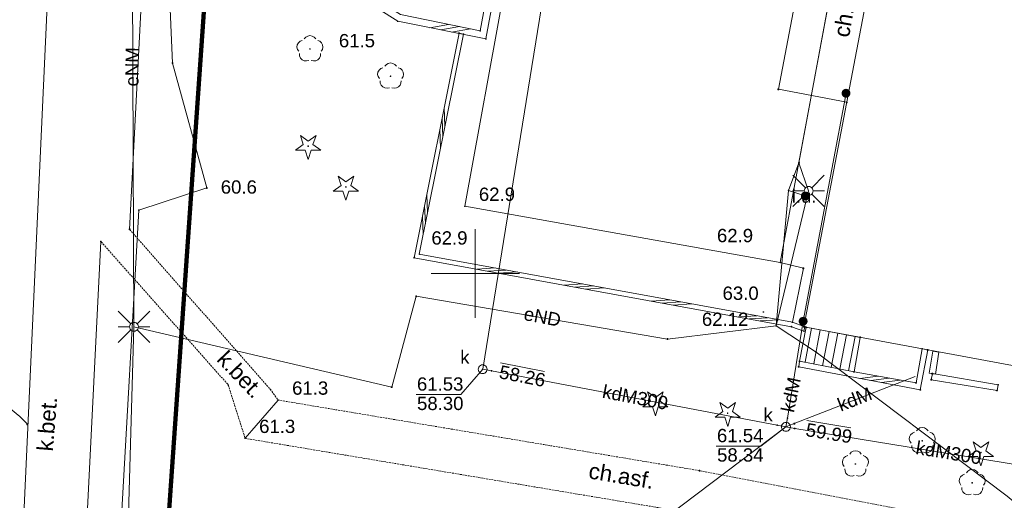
# Paper-space layout 'A-01 PLAN SYTUACYJNY' of a CAD drawing. Header units: millimetres. Extents: x 0 to 900, y 0 to 750.
# Tile 7 of 105: x 144 to 255, y 467 to 521. Entities that reach past the tile are written whole.
import ezdxf
from ezdxf.xclip import XClip

# ---------------------------------------------------------------- set-up
doc = ezdxf.new("R2010")
doc.units = ezdxf.units.MM
doc.header["$MEASUREMENT"] = 0
doc.header["$XCLIPFRAME"] = 0
for name, pattern in [('PRZER1-1', [1, 0.5, -0.5]), ('PRZER2-1', [1.5, 1, -0.5]), ('PRZER3-1', [4000, 3000, -1000]), ('PRZER4-1', [5000, 4000, -1000])]:
    doc.linetypes.add(name, pattern=pattern)
doc.layers.add('0_Nr_pióra__60', color=7, linetype='Continuous', lineweight=100, true_color=0xcbfe00)
doc.layers.add('A_mapa_Nr_pióra__2', color=8, linetype='Continuous', lineweight=13)
doc.layers.add('A_podrys', color=7, linetype='Continuous')
doc.styles.add('STYL_AUTOMATYCZNY_1', font='arial.ttf')

# ---------------------------------------------------------------- blocks, each defined once
blk = doc.blocks.new('Rysunek_3_3', base_point=(-1239.76, 488.38))
at = {"layer": 'A_mapa_Nr_pióra__2', "linetype": 'Continuous', "lineweight": 13}
for points in [[(186.65, 521.06), (186.65, 521.03), (186.66, 521.01), (186.67, 520.99), (186.69, 520.98), (186.71, 520.97), (186.74, 520.97), (186.76, 520.97), (186.78, 520.98), (186.8, 520.99), (186.82, 521.01), (186.82, 521.03), (186.83, 521.06), (186.82, 521.08), (186.82, 521.1), (186.8, 521.12), (186.78, 521.13), (186.76, 521.14), (186.74, 521.15), (186.71, 521.14), (186.69, 521.13), (186.67, 521.12), (186.66, 521.1), (186.65, 521.08)], [(196.61, 519.06), (196.61, 519.03), (196.62, 519.01), (196.63, 518.99), (196.65, 518.98), (196.67, 518.97), (196.7, 518.97), (196.72, 518.97), (196.74, 518.98), (196.76, 518.99), (196.78, 519.01), (196.78, 519.03), (196.79, 519.06), (196.78, 519.08), (196.78, 519.1), (196.76, 519.12), (196.74, 519.13), (196.72, 519.14), (196.7, 519.15), (196.67, 519.14), (196.65, 519.13), (196.63, 519.12), (196.62, 519.1), (196.61, 519.08)], [(176.84, 517.85), (176.87, 517.85), (176.89, 517.86), (176.91, 517.88), (176.92, 517.91), (176.93, 517.94), (176.92, 517.96), (176.91, 517.99), (176.89, 518.01), (176.87, 518.02), (176.84, 518.03), (176.81, 518.02), (176.78, 518.01), (176.76, 517.99), (176.75, 517.96), (176.75, 517.94), (176.75, 517.91), (176.76, 517.88), (176.78, 517.86), (176.81, 517.85)], [(185.94, 514.77), (185.97, 514.77), (185.99, 514.78), (186.01, 514.8), (186.02, 514.83), (186.03, 514.86), (186.02, 514.88), (186.01, 514.91), (185.99, 514.93), (185.97, 514.94), (185.94, 514.95), (185.91, 514.94), (185.88, 514.93), (185.86, 514.91), (185.85, 514.88), (185.85, 514.86), (185.85, 514.83), (185.86, 514.8), (185.88, 514.78), (185.91, 514.77)], [(236.84, 512.94), (236.85, 512.81), (236.9, 512.69), (236.98, 512.58), (237.09, 512.5), (237.21, 512.45), (237.34, 512.44), (237.47, 512.45), (237.59, 512.5), (237.69, 512.58), (237.77, 512.69), (237.82, 512.81), (237.84, 512.94), (237.82, 513.06), (237.77, 513.19), (237.69, 513.29), (237.59, 513.37), (237.47, 513.42), (237.34, 513.44), (237.21, 513.42), (237.09, 513.37), (236.98, 513.29), (236.9, 513.19), (236.85, 513.06)], [(176.64, 506.87), (176.67, 506.87), (176.69, 506.88), (176.71, 506.9), (176.72, 506.93), (176.73, 506.96), (176.72, 506.98), (176.71, 507.01), (176.69, 507.03), (176.67, 507.04), (176.64, 507.05), (176.61, 507.04), (176.58, 507.03), (176.56, 507.01), (176.55, 506.98), (176.55, 506.96), (176.55, 506.93), (176.56, 506.9), (176.58, 506.88), (176.61, 506.87)], [(165.11, 502.24), (165.11, 502.22), (165.12, 502.2), (165.13, 502.18), (165.15, 502.17), (165.17, 502.16), (165.2, 502.15), (165.22, 502.16), (165.24, 502.17), (165.26, 502.18), (165.27, 502.2), (165.28, 502.22), (165.29, 502.24), (165.28, 502.27), (165.27, 502.29), (165.26, 502.31), (165.24, 502.32), (165.22, 502.33), (165.2, 502.33), (165.17, 502.33), (165.15, 502.32), (165.13, 502.31), (165.12, 502.29), (165.11, 502.27)], [(180.9, 502.27), (180.93, 502.27), (180.95, 502.28), (180.97, 502.3), (180.98, 502.33), (180.99, 502.36), (180.98, 502.38), (180.97, 502.41), (180.95, 502.43), (180.93, 502.44), (180.9, 502.45), (180.87, 502.44), (180.84, 502.43), (180.82, 502.41), (180.81, 502.38), (180.81, 502.36), (180.81, 502.33), (180.82, 502.3), (180.84, 502.28), (180.87, 502.27)], [(232.24, 501.34), (232.25, 501.21), (232.3, 501.09), (232.38, 500.98), (232.49, 500.9), (232.61, 500.85), (232.74, 500.84), (232.87, 500.85), (232.99, 500.9), (233.09, 500.98), (233.17, 501.09), (233.22, 501.21), (233.24, 501.34), (233.22, 501.46), (233.17, 501.59), (233.09, 501.69), (232.99, 501.77), (232.87, 501.82), (232.74, 501.84), (232.61, 501.82), (232.49, 501.77), (232.38, 501.69), (232.3, 501.59), (232.25, 501.46)], [(194.23, 500.18), (194.23, 500.15), (194.24, 500.13), (194.25, 500.11), (194.27, 500.1), (194.29, 500.09), (194.32, 500.09), (194.34, 500.09), (194.36, 500.1), (194.38, 500.11), (194.4, 500.13), (194.4, 500.15), (194.41, 500.18), (194.4, 500.2), (194.4, 500.22), (194.38, 500.24), (194.36, 500.25), (194.34, 500.26), (194.32, 500.27), (194.29, 500.26), (194.27, 500.25), (194.25, 500.24), (194.24, 500.22), (194.23, 500.2)], [(189.09, 494.78), (189.09, 494.75), (189.1, 494.73), (189.11, 494.71), (189.13, 494.7), (189.15, 494.69), (189.18, 494.69), (189.2, 494.69), (189.22, 494.7), (189.24, 494.71), (189.26, 494.73), (189.26, 494.75), (189.27, 494.78), (189.26, 494.8), (189.26, 494.82), (189.24, 494.84), (189.22, 494.85), (189.2, 494.86), (189.18, 494.87), (189.15, 494.86), (189.13, 494.85), (189.11, 494.84), (189.1, 494.82), (189.09, 494.8)], [(229.83, 493.84), (229.83, 493.81), (229.84, 493.79), (229.85, 493.77), (229.87, 493.76), (229.89, 493.75), (229.92, 493.75), (229.94, 493.75), (229.96, 493.76), (229.98, 493.77), (230, 493.79), (230, 493.81), (230.01, 493.84), (230, 493.86), (230, 493.88), (229.98, 493.9), (229.96, 493.91), (229.94, 493.92), (229.92, 493.93), (229.89, 493.92), (229.87, 493.91), (229.85, 493.9), (229.84, 493.88), (229.83, 493.86)], [(227.92, 488.23), (227.92, 488.21), (227.93, 488.19), (227.95, 488.17), (227.97, 488.16), (227.99, 488.15), (228.01, 488.14), (228.03, 488.15), (228.06, 488.16), (228.07, 488.17), (228.09, 488.19), (228.1, 488.21), (228.1, 488.23), (228.1, 488.26), (228.09, 488.28), (228.07, 488.3), (228.06, 488.31), (228.03, 488.32), (228.01, 488.32), (227.99, 488.32), (227.97, 488.31), (227.95, 488.3), (227.93, 488.28), (227.92, 488.26)], [(231.19, 487.08), (231.19, 487.05), (231.2, 487.03), (231.21, 487.01), (231.23, 487), (231.25, 486.99), (231.28, 486.99), (231.3, 486.99), (231.32, 487), (231.34, 487.01), (231.36, 487.03), (231.36, 487.05), (231.37, 487.08), (231.36, 487.1), (231.36, 487.12), (231.34, 487.14), (231.32, 487.15), (231.3, 487.16), (231.28, 487.17), (231.25, 487.16), (231.23, 487.15), (231.21, 487.14), (231.2, 487.12), (231.19, 487.1)], [(232, 487.2), (232.01, 487.07), (232.06, 486.95), (232.14, 486.84), (232.25, 486.76), (232.37, 486.71), (232.5, 486.7), (232.63, 486.71), (232.75, 486.76), (232.85, 486.84), (232.93, 486.95), (232.98, 487.07), (233, 487.2), (232.98, 487.32), (232.93, 487.45), (232.85, 487.55), (232.75, 487.63), (232.63, 487.68), (232.5, 487.7), (232.37, 487.68), (232.25, 487.63), (232.14, 487.55), (232.06, 487.45), (232.01, 487.32)], [(196.24, 481.78), (196.24, 481.76), (196.25, 481.73), (196.26, 481.72), (196.28, 481.7), (196.31, 481.69), (196.33, 481.69), (196.35, 481.69), (196.37, 481.7), (196.39, 481.72), (196.41, 481.73), (196.42, 481.76), (196.42, 481.78), (196.42, 481.8), (196.41, 481.82), (196.39, 481.84), (196.37, 481.86), (196.35, 481.87), (196.33, 481.87), (196.31, 481.87), (196.28, 481.86), (196.26, 481.84), (196.25, 481.82), (196.24, 481.8)], [(197.22, 481.59), (197.22, 481.57), (197.23, 481.55), (197.25, 481.53), (197.27, 481.51), (197.29, 481.51), (197.31, 481.5), (197.33, 481.51), (197.36, 481.51), (197.37, 481.53), (197.39, 481.55), (197.4, 481.57), (197.4, 481.59), (197.4, 481.62), (197.39, 481.64), (197.37, 481.66), (197.36, 481.67), (197.33, 481.68), (197.31, 481.68), (197.29, 481.68), (197.27, 481.67), (197.25, 481.66), (197.23, 481.64), (197.22, 481.62)], [(173.15, 478.3), (173.15, 478.27), (173.16, 478.25), (173.17, 478.23), (173.19, 478.22), (173.21, 478.21), (173.24, 478.21), (173.26, 478.21), (173.28, 478.22), (173.3, 478.23), (173.32, 478.25), (173.32, 478.27), (173.33, 478.3), (173.32, 478.32), (173.32, 478.34), (173.3, 478.36), (173.28, 478.37), (173.26, 478.38), (173.24, 478.39), (173.21, 478.38), (173.19, 478.37), (173.17, 478.36), (173.16, 478.34), (173.15, 478.32)], [(215.82, 477.91), (215.85, 477.91), (215.87, 477.92), (215.89, 477.94), (215.9, 477.97), (215.91, 478), (215.9, 478.02), (215.89, 478.05), (215.87, 478.07), (215.85, 478.08), (215.82, 478.09), (215.79, 478.08), (215.76, 478.07), (215.74, 478.05), (215.73, 478.02), (215.73, 478), (215.73, 477.97), (215.74, 477.94), (215.76, 477.92), (215.79, 477.91)], [(223.98, 476.73), (224.01, 476.73), (224.03, 476.74), (224.05, 476.76), (224.06, 476.79), (224.07, 476.82), (224.06, 476.84), (224.05, 476.87), (224.03, 476.89), (224.01, 476.9), (223.98, 476.91), (223.95, 476.9), (223.92, 476.89), (223.9, 476.87), (223.89, 476.84), (223.89, 476.82), (223.89, 476.79), (223.9, 476.76), (223.92, 476.74), (223.95, 476.73)], [(230.65, 476.26), (230.65, 476.24), (230.66, 476.21), (230.68, 476.2), (230.7, 476.18), (230.72, 476.17), (230.74, 476.17), (230.76, 476.17), (230.79, 476.18), (230.8, 476.2), (230.82, 476.21), (230.83, 476.24), (230.83, 476.26), (230.83, 476.28), (230.82, 476.3), (230.8, 476.32), (230.79, 476.34), (230.76, 476.35), (230.74, 476.35), (230.72, 476.35), (230.7, 476.34), (230.68, 476.32), (230.66, 476.3), (230.65, 476.28)], [(231.4, 475.64), (231.4, 475.61), (231.41, 475.59), (231.43, 475.57), (231.44, 475.56), (231.47, 475.55), (231.49, 475.55), (231.51, 475.55), (231.53, 475.56), (231.55, 475.57), (231.57, 475.59), (231.58, 475.61), (231.58, 475.64), (231.58, 475.66), (231.57, 475.68), (231.55, 475.7), (231.53, 475.72), (231.51, 475.73), (231.49, 475.73), (231.47, 475.73), (231.44, 475.72), (231.43, 475.7), (231.41, 475.68), (231.4, 475.66)], [(229.48, 475.46), (229.49, 475.44), (229.5, 475.42), (229.51, 475.4), (229.53, 475.38), (229.55, 475.38), (229.57, 475.37), (229.6, 475.38), (229.62, 475.38), (229.64, 475.4), (229.65, 475.42), (229.66, 475.44), (229.66, 475.46), (229.66, 475.49), (229.65, 475.51), (229.64, 475.53), (229.62, 475.54), (229.6, 475.55), (229.57, 475.55), (229.55, 475.55), (229.53, 475.54), (229.51, 475.53), (229.5, 475.51), (229.49, 475.49)], [(230.47, 475.28), (230.47, 475.25), (230.48, 475.23), (230.49, 475.21), (230.51, 475.2), (230.53, 475.19), (230.56, 475.19), (230.58, 475.19), (230.6, 475.2), (230.62, 475.21), (230.63, 475.23), (230.64, 475.25), (230.65, 475.28), (230.64, 475.3), (230.63, 475.32), (230.62, 475.34), (230.6, 475.35), (230.58, 475.36), (230.56, 475.37), (230.53, 475.36), (230.51, 475.35), (230.49, 475.34), (230.48, 475.32), (230.47, 475.3)], [(231.45, 475.1), (231.45, 475.08), (231.46, 475.05), (231.48, 475.04), (231.5, 475.02), (231.52, 475.01), (231.54, 475.01), (231.56, 475.01), (231.59, 475.02), (231.6, 475.04), (231.62, 475.05), (231.63, 475.08), (231.63, 475.1), (231.63, 475.12), (231.62, 475.14), (231.6, 475.16), (231.59, 475.18), (231.56, 475.19), (231.54, 475.19), (231.52, 475.19), (231.5, 475.18), (231.48, 475.16), (231.46, 475.14), (231.45, 475.12)], [(169.43, 473.98), (169.43, 473.95), (169.44, 473.93), (169.45, 473.91), (169.47, 473.9), (169.49, 473.89), (169.52, 473.89), (169.54, 473.89), (169.56, 473.9), (169.58, 473.91), (169.6, 473.93), (169.6, 473.95), (169.61, 473.98), (169.6, 474), (169.6, 474.02), (169.58, 474.04), (169.56, 474.05), (169.54, 474.06), (169.52, 474.07), (169.49, 474.06), (169.47, 474.05), (169.45, 474.04), (169.44, 474.02), (169.43, 474)], [(245.94, 473.61), (245.97, 473.61), (245.99, 473.62), (246.01, 473.64), (246.02, 473.67), (246.03, 473.7), (246.02, 473.72), (246.01, 473.75), (245.99, 473.77), (245.97, 473.78), (245.94, 473.79), (245.91, 473.78), (245.88, 473.77), (245.86, 473.75), (245.85, 473.72), (245.85, 473.7), (245.85, 473.67), (245.86, 473.64), (245.88, 473.62), (245.91, 473.61)], [(252.56, 472.29), (252.59, 472.29), (252.61, 472.3), (252.63, 472.32), (252.64, 472.35), (252.65, 472.38), (252.64, 472.4), (252.63, 472.43), (252.61, 472.45), (252.59, 472.46), (252.56, 472.47), (252.53, 472.46), (252.5, 472.45), (252.48, 472.43), (252.47, 472.4), (252.47, 472.38), (252.47, 472.35), (252.48, 472.32), (252.5, 472.3), (252.53, 472.29)], [(238.4, 470.99), (238.43, 470.99), (238.45, 471), (238.47, 471.02), (238.48, 471.05), (238.49, 471.08), (238.48, 471.1), (238.47, 471.13), (238.45, 471.15), (238.43, 471.16), (238.4, 471.17), (238.37, 471.16), (238.34, 471.15), (238.32, 471.13), (238.31, 471.1), (238.31, 471.08), (238.31, 471.05), (238.32, 471.02), (238.34, 471), (238.37, 470.99)], [(251.58, 468.87), (251.61, 468.87), (251.63, 468.88), (251.65, 468.9), (251.66, 468.93), (251.67, 468.96), (251.66, 468.98), (251.65, 469.01), (251.63, 469.03), (251.61, 469.04), (251.58, 469.05), (251.55, 469.04), (251.52, 469.03), (251.5, 469.01), (251.49, 468.98), (251.49, 468.96), (251.49, 468.93), (251.5, 468.9), (251.52, 468.88), (251.55, 468.87)]]:
    blk.add_hatch(color=8, dxfattribs=at).paths.add_polyline_path(points)
at = {"layer": '0_Nr_pióra__60', "color": 60, "linetype": 'Continuous', "lineweight": 100, "ltscale": 0.2, "true_color": 0xcbfe00, "flags": 128}
blk.add_lwpolyline([(486.18, 603.45), (711.66, 564.16), (717.88, 453.78), (730.02, 232.36), (621.62, 226.04), (540.96, 240.92), (518.76, 242.16), (516.18, 189.08), (497.66, 185.34), (465.46, 189.58), (468.06, 245.18), (273.1, 254.54), (153.04, 277.34), (147.95, 279.48), (156.42, 401.1), (165.67, 534.02), (166.59, 571.88), (178.65, 571.58), (179.19, 591.8), (167.43, 603.84), (168.1, 630.34), (172.18, 654), (181.4, 660.44)], close=True, dxfattribs=at)
at = {"layer": 'A_mapa_Nr_pióra__2', "color": 8, "linetype": 'PRZER1-1', "lineweight": 13, "ltscale": 0.2, "flags": 128}
blk.add_lwpolyline([(396.46, 198.68), (318.14, 209.02), (144.64, 231.92), (147.95, 279.48), (156.42, 401.1), (165.67, 534.02), (166.59, 571.88), (178.65, 571.58), (179.19, 591.8), (167.43, 603.84), (168.1, 630.34), (172.18, 654), (181.4, 660.44), (278.75, 642.24), (486.18, 603.45), (711.66, 564.16), (717.88, 453.78), (730.02, 232.36), (516.18, 189.08), (497.66, 185.34)], close=True, dxfattribs=at)
at = {"layer": 'A_mapa_Nr_pióra__2', "color": 8, "linetype": 'Continuous', "lineweight": 13, "ltscale": 0.2, "flags": 128}
for points in [[(486.18, 603.45), (711.66, 564.16), (717.88, 453.78), (730.02, 232.36), (621.62, 226.04), (540.96, 240.92), (518.76, 242.16), (516.18, 189.08), (497.66, 185.34), (465.46, 189.58), (468.06, 245.18), (273.1, 254.54), (153.04, 277.34), (147.95, 279.48), (156.42, 401.1), (165.67, 534.02), (166.59, 571.88), (178.65, 571.58), (179.19, 591.8), (167.43, 603.84), (168.1, 630.34), (172.18, 654), (181.4, 660.44)], [(197.6, 523.96), (196.7, 519.06), (186.74, 521.06), (158.62, 538.76), (159.05, 539.44), (187.04, 521.81), (196.05, 519.99), (196.81, 524.1)], [(196.01, 519.97), (196.01, 520), (196.04, 520.03), (196.07, 520.03), (196.1, 520), (196.1, 519.97), (196.07, 519.94), (196.04, 519.94)], [(232.58, 486.09), (231.19, 486.58), (188.6, 494.37), (193.67, 519.71), (194.16, 519.62), (189.18, 494.78), (231.28, 487.08), (232.67, 486.58)], [(193.62, 519.69), (193.62, 519.73), (193.65, 519.76), (193.68, 519.76), (193.71, 519.73), (193.71, 519.69), (193.68, 519.67), (193.65, 519.67)], [(194.11, 519.6), (194.11, 519.63), (194.14, 519.66), (194.17, 519.66), (194.2, 519.63), (194.2, 519.6), (194.17, 519.57), (194.14, 519.57)], [(161.29, 516.33), (161.29, 516.36), (161.32, 516.39), (161.35, 516.39), (161.38, 516.36), (161.38, 516.33), (161.35, 516.3), (161.32, 516.3)], [(229.65, 513.36), (229.65, 513.39), (229.68, 513.42), (229.71, 513.42), (229.74, 513.39), (229.74, 513.36), (229.71, 513.33), (229.68, 513.33)], [(237.38, 511.9), (237.38, 511.93), (237.41, 511.96), (237.44, 511.96), (237.47, 511.93), (237.47, 511.9), (237.44, 511.87), (237.41, 511.87)], [(177.18, 507.13), (178.06, 506.49), (176.97, 506.49), (176.64, 505.46), (176.3, 506.49), (175.21, 506.49), (176.09, 507.13), (175.76, 508.17), (176.64, 507.53), (177.52, 508.17)], [(231.98, 505.07), (231.98, 505.1), (232.01, 505.13), (232.04, 505.13), (232.07, 505.1), (232.07, 505.07), (232.04, 505.04), (232.01, 505.04)], [(181.44, 502.53), (182.32, 501.89), (181.23, 501.89), (180.9, 500.86), (180.56, 501.89), (179.47, 501.89), (180.35, 502.53), (180.02, 503.57), (180.9, 502.93), (181.78, 503.57)], [(165.15, 502.22), (165.15, 502.25), (165.18, 502.28), (165.21, 502.28), (165.24, 502.25), (165.24, 502.22), (165.21, 502.19), (165.18, 502.19)], [(233.11, 502.41), (233.24, 502.39), (233.36, 502.34), (233.46, 502.26), (233.54, 502.16), (233.59, 502.04), (233.61, 501.91), (233.59, 501.78), (233.54, 501.66), (233.46, 501.56), (233.36, 501.48), (233.24, 501.43), (233.11, 501.41), (232.98, 501.43), (232.86, 501.48), (232.76, 501.56), (232.68, 501.66), (232.63, 501.78), (232.61, 501.91), (232.63, 502.04), (232.68, 502.16), (232.76, 502.26), (232.86, 502.34), (232.98, 502.39)], [(230.8, 501.94), (230.8, 501.97), (230.83, 502), (230.86, 502), (230.89, 501.97), (230.89, 501.94), (230.86, 501.91), (230.83, 501.91)], [(157.49, 499.71), (157.49, 499.75), (157.52, 499.78), (157.55, 499.78), (157.58, 499.75), (157.58, 499.71), (157.55, 499.69), (157.52, 499.69)], [(156.44, 497.55), (156.44, 497.58), (156.47, 497.61), (156.5, 497.61), (156.53, 497.58), (156.53, 497.55), (156.5, 497.52), (156.47, 497.52)], [(153.19, 496.19), (153.19, 496.22), (153.22, 496.25), (153.25, 496.25), (153.28, 496.22), (153.28, 496.19), (153.25, 496.16), (153.22, 496.16)], [(188.55, 494.36), (188.55, 494.39), (188.58, 494.42), (188.61, 494.42), (188.64, 494.39), (188.64, 494.36), (188.61, 494.33), (188.58, 494.33)], [(232.47, 493.16), (232.47, 493.19), (232.5, 493.22), (232.53, 493.22), (232.56, 493.19), (232.56, 493.16), (232.53, 493.13), (232.5, 493.13)], [(188.79, 490), (188.79, 490.03), (188.82, 490.06), (188.85, 490.06), (188.88, 490.03), (188.88, 490), (188.85, 489.97), (188.82, 489.97)], [(156.98, 487.07), (157.11, 487.05), (157.23, 487), (157.33, 486.92), (157.41, 486.82), (157.46, 486.7), (157.48, 486.57), (157.46, 486.44), (157.41, 486.32), (157.33, 486.22), (157.23, 486.14), (157.11, 486.09), (156.98, 486.07), (156.85, 486.09), (156.73, 486.14), (156.62, 486.22), (156.54, 486.32), (156.5, 486.44), (156.48, 486.57), (156.5, 486.7), (156.54, 486.82), (156.62, 486.92), (156.73, 487), (156.85, 487.05)], [(229.4, 486.66), (229.4, 486.69), (229.43, 486.72), (229.46, 486.72), (229.49, 486.69), (229.49, 486.66), (229.46, 486.63), (229.43, 486.63)], [(231.14, 486.57), (231.14, 486.6), (231.17, 486.63), (231.2, 486.63), (231.23, 486.6), (231.23, 486.57), (231.2, 486.54), (231.17, 486.54)], [(238.94, 485.38), (238.24, 481.5), (232.1, 482.68), (232.84, 486.52)], [(232.53, 486.54), (232.53, 486.57), (232.56, 486.6), (232.59, 486.6), (232.62, 486.57), (232.62, 486.54), (232.59, 486.51), (232.56, 486.51)], [(232.53, 486.07), (232.53, 486.1), (232.56, 486.13), (232.59, 486.13), (232.62, 486.1), (232.62, 486.07), (232.59, 486.04), (232.56, 486.04)], [(232.62, 486.56), (232.62, 486.6), (232.65, 486.62), (232.69, 486.62), (232.71, 486.6), (232.71, 486.56), (232.69, 486.53), (232.65, 486.53)], [(232.79, 486.5), (232.79, 486.53), (232.82, 486.56), (232.85, 486.56), (232.88, 486.53), (232.88, 486.5), (232.85, 486.47), (232.82, 486.47)], [(217.15, 485.17), (217.15, 485.2), (217.17, 485.23), (217.21, 485.23), (217.24, 485.2), (217.24, 485.17), (217.21, 485.14), (217.17, 485.14)], [(238.89, 485.36), (238.89, 485.39), (238.92, 485.42), (238.95, 485.42), (238.98, 485.39), (238.98, 485.36), (238.95, 485.33), (238.92, 485.33)], [(232, 482.06), (245.72, 479.46), (246.56, 483.96), (245.94, 484.08), (245.24, 480.24), (238.24, 481.5), (232.1, 482.68)], [(233.91, 483.68), (233.91, 483.71), (233.94, 483.74), (233.97, 483.74), (234, 483.71), (234, 483.68), (233.97, 483.65), (233.94, 483.65)], [(245.89, 484.06), (245.89, 484.09), (245.92, 484.12), (245.95, 484.12), (245.98, 484.09), (245.98, 484.06), (245.95, 484.03), (245.92, 484.03)], [(246.51, 483.94), (246.51, 483.97), (246.54, 484), (246.57, 484), (246.6, 483.97), (246.6, 483.94), (246.57, 483.91), (246.54, 483.91)], [(247.42, 481.22), (247.82, 483.72), (247.13, 483.83), (246.73, 481.33)], [(196.33, 482.28), (196.46, 482.26), (196.58, 482.21), (196.68, 482.13), (196.76, 482.03), (196.81, 481.91), (196.83, 481.78), (196.81, 481.65), (196.76, 481.53), (196.68, 481.43), (196.58, 481.35), (196.46, 481.3), (196.33, 481.28), (196.2, 481.3), (196.08, 481.35), (195.98, 481.43), (195.9, 481.53), (195.85, 481.65), (195.83, 481.78), (195.85, 481.91), (195.9, 482.03), (195.98, 482.13), (196.08, 482.21), (196.2, 482.26)], [(232.05, 482.66), (232.05, 482.69), (232.08, 482.72), (232.11, 482.72), (232.14, 482.69), (232.14, 482.66), (232.11, 482.63), (232.08, 482.63)], [(197.27, 481.58), (197.27, 481.61), (197.3, 481.64), (197.33, 481.64), (197.36, 481.61), (197.36, 481.58), (197.33, 481.55), (197.3, 481.55)], [(231.95, 482.04), (231.95, 482.07), (231.98, 482.1), (232.01, 482.1), (232.04, 482.07), (232.04, 482.04), (232.01, 482.01), (231.98, 482.01)], [(238.19, 481.48), (238.19, 481.51), (238.22, 481.54), (238.25, 481.54), (238.28, 481.51), (238.28, 481.48), (238.25, 481.45), (238.22, 481.45)], [(254.52, 480.02), (247.08, 481.28), (246.96, 480.6), (254.38, 479.38)], [(247.03, 481.26), (247.03, 481.29), (247.06, 481.32), (247.09, 481.32), (247.12, 481.29), (247.12, 481.26), (247.09, 481.23), (247.06, 481.23)], [(167.56, 480), (167.56, 480.03), (167.59, 480.06), (167.62, 480.06), (167.65, 480.03), (167.65, 480), (167.62, 479.97), (167.59, 479.97)], [(245.19, 480.22), (245.19, 480.25), (245.22, 480.28), (245.25, 480.28), (245.28, 480.25), (245.28, 480.22), (245.25, 480.19), (245.22, 480.19)], [(246.91, 480.58), (246.91, 480.61), (246.94, 480.64), (246.97, 480.64), (247, 480.61), (247, 480.58), (246.97, 480.55), (246.94, 480.55)], [(254.47, 480), (254.47, 480.03), (254.5, 480.06), (254.53, 480.06), (254.56, 480.03), (254.56, 480), (254.53, 479.97), (254.5, 479.97)], [(172.33, 479.47), (172.33, 479.5), (172.36, 479.53), (172.39, 479.53), (172.42, 479.5), (172.42, 479.47), (172.39, 479.44), (172.36, 479.44)], [(186.02, 479.75), (186.02, 479.78), (186.05, 479.81), (186.08, 479.81), (186.11, 479.78), (186.11, 479.75), (186.08, 479.72), (186.05, 479.72)], [(216.36, 478.17), (217.24, 477.53), (216.15, 477.53), (215.82, 476.5), (215.48, 477.53), (214.39, 477.53), (215.27, 478.17), (214.94, 479.21), (215.82, 478.57), (216.7, 479.21)], [(245.67, 479.44), (245.67, 479.47), (245.7, 479.5), (245.73, 479.5), (245.76, 479.47), (245.76, 479.44), (245.73, 479.41), (245.7, 479.41)], [(254.33, 479.36), (254.33, 479.39), (254.36, 479.42), (254.39, 479.42), (254.42, 479.39), (254.42, 479.36), (254.39, 479.33), (254.36, 479.33)], [(224.52, 476.99), (225.4, 476.35), (224.31, 476.35), (223.98, 475.32), (223.64, 476.35), (222.55, 476.35), (223.43, 476.99), (223.1, 478.03), (223.98, 477.39), (224.86, 478.03)], [(144.9, 475.55), (144.9, 475.58), (144.93, 475.61), (144.96, 475.61), (144.99, 475.58), (144.99, 475.55), (144.96, 475.52), (144.93, 475.52)], [(230.56, 475.78), (230.69, 475.76), (230.81, 475.71), (230.91, 475.63), (230.99, 475.53), (231.04, 475.41), (231.06, 475.28), (231.04, 475.15), (230.99, 475.03), (230.91, 474.92), (230.81, 474.84), (230.69, 474.79), (230.56, 474.78), (230.43, 474.79), (230.31, 474.84), (230.2, 474.92), (230.12, 475.03), (230.07, 475.15), (230.06, 475.28), (230.07, 475.41), (230.12, 475.53), (230.2, 475.63), (230.31, 475.71), (230.43, 475.76)], [(230.69, 476.24), (230.69, 476.27), (230.72, 476.3), (230.75, 476.3), (230.78, 476.27), (230.78, 476.24), (230.75, 476.21), (230.72, 476.21)], [(231.45, 475.62), (231.45, 475.65), (231.48, 475.68), (231.51, 475.68), (231.54, 475.65), (231.54, 475.62), (231.51, 475.59), (231.48, 475.59)], [(229.53, 475.44), (229.53, 475.47), (229.56, 475.5), (229.59, 475.5), (229.62, 475.47), (229.62, 475.44), (229.59, 475.41), (229.56, 475.41)], [(231.49, 475.08), (231.49, 475.11), (231.52, 475.14), (231.55, 475.14), (231.58, 475.11), (231.58, 475.08), (231.55, 475.05), (231.52, 475.05)], [(253.1, 472.55), (253.98, 471.91), (252.89, 471.91), (252.56, 470.88), (252.22, 471.91), (251.13, 471.91), (252.01, 472.55), (251.68, 473.59), (252.56, 472.95), (253.44, 473.59)], [(220.76, 470.31), (220.76, 470.34), (220.79, 470.37), (220.82, 470.37), (220.85, 470.34), (220.85, 470.31), (220.82, 470.28), (220.79, 470.28)]]:
    blk.add_lwpolyline(points, close=True, dxfattribs=at)
for points in [[(223.42, 395.68), (204.24, 399.78), (185.13, 406.31), (166.78, 416.78), (157.95, 440.68), (155.44, 463.17), (157.53, 499.73), (165.2, 502.24), (161.34, 516.34), (160.12, 544.18), (160.63, 569.27), (182.36, 567.99), (182.68, 591.7), (180.97, 593.54), (162.91, 630.47), (164.2, 653.88)], [(233.96, 483.69), (229.44, 486.67), (233.11, 501.91), (232.02, 505.08), (242.09, 559.41)], [(330.3, 530.94), (328.24, 519.52), (333.4, 518.58), (331.18, 506.3), (326.02, 507.28), (325.6, 504.96), (286.6, 512.24), (286.48, 511.54), (265.6, 515.38), (261.68, 494.72), (282.68, 490.86), (281.5, 484.46), (260.56, 488.7), (259.18, 481.62), (232.58, 486.56), (248.88, 571.88)], [(330.3, 530.94), (328.24, 519.52), (326.02, 507.28), (325.6, 504.96), (286.6, 512.24), (286.48, 511.54), (265.6, 515.38), (261.68, 494.72), (282.68, 490.86), (281.5, 484.46), (260.56, 488.7), (259.18, 481.62), (232.58, 486.56), (248.88, 571.88)], [(29.9, 577.35), (82.85, 560.45), (145.91, 540.32), (161.93, 535.21), (165.67, 534.02), (156.42, 401.1), (32.82, 393.94), (38.66, 325.6), (147.95, 279.48), (144.64, 231.92), (465.46, 189.58), (497.66, 185.34), (516.18, 189.08), (730.02, 232.36), (734.41, 157.47)], [(233.96, 483.69), (229.44, 486.67), (230.85, 501.96), (232.02, 505.08), (242.09, 559.41), (243.28, 565.01)], [(209.14, 560.84), (196.33, 481.78)], [(156.98, 486.57), (156.75, 545.16)], [(231.28, 487.08), (232.52, 493.18), (229.92, 493.84), (194.32, 500.18), (198.8, 524.76), (189.26, 526.5)], [(190.37, 520.33), (192.49, 520.71)], [(191.6, 520.08), (193.71, 520.46)], [(192.82, 519.83), (194.94, 520.22)], [(176.19, 519.06), (176.36, 519.26), (176.58, 519.39), (176.84, 519.44), (177.09, 519.39), (177.32, 519.26), (177.49, 519.06)], [(175.57, 517.67), (175.43, 517.89), (175.37, 518.14), (175.41, 518.4), (175.53, 518.63), (175.73, 518.8), (175.97, 518.9)], [(177.71, 518.9), (177.95, 518.8), (178.14, 518.63), (178.26, 518.4), (178.3, 518.14), (178.25, 517.89), (178.11, 517.67)], [(176.7, 516.64), (176.45, 516.58), (176.19, 516.61), (175.96, 516.72), (175.77, 516.91), (175.67, 517.15), (175.65, 517.41)], [(178.02, 517.41), (178.01, 517.15), (177.9, 516.91), (177.72, 516.72), (177.49, 516.61), (177.23, 516.58), (176.97, 516.64)], [(184.67, 514.59), (184.53, 514.81), (184.47, 515.06), (184.51, 515.32), (184.63, 515.55), (184.83, 515.72), (185.07, 515.82)], [(185.29, 515.98), (185.46, 516.18), (185.68, 516.31), (185.94, 516.36), (186.19, 516.31), (186.42, 516.18), (186.59, 515.98)], [(186.81, 515.82), (187.05, 515.72), (187.24, 515.55), (187.36, 515.32), (187.4, 515.06), (187.35, 514.81), (187.21, 514.59)], [(185.8, 513.56), (185.55, 513.5), (185.29, 513.53), (185.06, 513.64), (184.87, 513.83), (184.77, 514.07), (184.75, 514.33)], [(187.12, 514.33), (187.11, 514.07), (187, 513.83), (186.82, 513.64), (186.59, 513.53), (186.33, 513.5), (186.07, 513.56)], [(237.34, 512.94), (232.5, 487.2), (230.74, 476.26), (230.56, 475.28)], [(191.98, 511.29), (192.07, 509.23)], [(191.74, 510.06), (191.83, 508)], [(191.49, 508.84), (191.58, 506.78)], [(232.76, 502.26), (231.34, 503.68)], [(233.46, 502.26), (234.88, 503.68)], [(190.02, 501.48), (190.11, 499.42)], [(232.74, 501.34), (230.85, 501.96)], [(232.61, 501.91), (231.31, 501.91)], [(232.76, 501.56), (231.34, 500.14)], [(233.46, 501.56), (234.88, 500.14)], [(233.61, 501.91), (234.91, 501.91)], [(189.77, 500.26), (189.86, 498.2)], [(189.53, 499.03), (189.62, 496.97)], [(195.5, 487.58), (195.5, 497.58)], [(200.5, 492.58), (190.5, 492.58)], [(195.7, 493.08), (197.75, 493.21)], [(196.92, 492.85), (198.98, 492.98)], [(198.15, 492.63), (200.21, 492.76)], [(205.53, 491.28), (207.59, 491.41)], [(206.76, 491.05), (208.82, 491.18)], [(207.99, 490.83), (210.05, 490.96)], [(229.44, 486.67), (217.19, 485.18), (188.83, 490.02), (186.07, 479.76), (156.98, 486.57)], [(215.37, 489.48), (217.43, 489.61)], [(216.6, 489.25), (218.66, 489.38)], [(217.83, 489.03), (219.89, 489.16)], [(156.62, 486.92), (155.21, 488.34)], [(157.33, 486.92), (158.75, 488.34)], [(225.21, 487.68), (227.26, 487.81)], [(226.44, 487.45), (228.49, 487.58)], [(227.66, 487.23), (229.72, 487.36)], [(156.48, 486.57), (155.18, 486.57)], [(156.62, 486.22), (155.21, 484.8)], [(156.98, 486.57), (156.21, 460.13), (158.21, 443.87), (168, 422.75), (167.69, 418.76), (178.34, 410.53), (208.69, 397.75), (229.22, 393.85)], [(157.33, 486.22), (158.75, 484.8)], [(157.48, 486.57), (158.78, 486.57)], [(232.71, 482.56), (233.45, 486.4)], [(233.69, 482.37), (234.43, 486.22)], [(234.68, 482.18), (235.42, 486.03)], [(235.66, 481.99), (236.4, 485.85)], [(236.64, 481.8), (237.38, 485.67)], [(237.62, 481.61), (238.37, 485.48)], [(288.84, 406.19), (260.32, 411.55), (262.1, 420.98), (266.73, 446.16), (268.4, 456.73), (255.53, 467.44), (233.96, 483.69)], [(198.35, 482.51), (203.29, 481.53)], [(196.33, 481.78), (193.87, 478.92), (188.83, 478.92)], [(230.56, 475.28), (229.58, 475.46), (197.32, 481.6), (196.33, 481.78)], [(245.15, 480.94), (231.5, 475.64), (230.56, 475.28)], [(238.9, 480.75), (240.98, 481)], [(240.12, 480.52), (242.21, 480.77)], [(241.35, 480.28), (243.44, 480.54)], [(232.9, 475.99), (237.87, 475.17)], [(202.08, 453.76), (230.56, 475.28)], [(230.56, 475.28), (227.73, 473.09), (222.69, 473.09)], [(267.1, 469.28), (266.12, 469.44), (231.54, 475.1), (230.56, 475.28)], [(244.67, 473.43), (244.53, 473.65), (244.47, 473.9), (244.51, 474.16), (244.63, 474.39), (244.83, 474.56), (245.07, 474.66)], [(245.29, 474.82), (245.46, 475.02), (245.68, 475.15), (245.94, 475.2), (246.19, 475.15), (246.42, 475.02), (246.59, 474.82)], [(246.81, 474.66), (247.05, 474.56), (247.24, 474.39), (247.36, 474.16), (247.4, 473.9), (247.35, 473.65), (247.21, 473.43)], [(237.75, 472.2), (237.92, 472.4), (238.14, 472.53), (238.4, 472.58), (238.65, 472.53), (238.88, 472.4), (239.05, 472.2)], [(245.8, 472.4), (245.55, 472.34), (245.29, 472.37), (245.06, 472.48), (244.87, 472.67), (244.77, 472.91), (244.75, 473.17)], [(247.12, 473.17), (247.11, 472.91), (247, 472.67), (246.82, 472.48), (246.59, 472.37), (246.33, 472.34), (246.07, 472.4)], [(237.13, 470.81), (236.99, 471.03), (236.93, 471.28), (236.97, 471.54), (237.09, 471.77), (237.29, 471.94), (237.53, 472.04)], [(239.27, 472.04), (239.51, 471.94), (239.7, 471.77), (239.82, 471.54), (239.86, 471.28), (239.81, 471.03), (239.67, 470.81)], [(238.26, 469.78), (238.01, 469.72), (237.75, 469.75), (237.52, 469.86), (237.33, 470.05), (237.23, 470.29), (237.21, 470.55)], [(239.58, 470.55), (239.57, 470.29), (239.46, 470.05), (239.28, 469.86), (239.05, 469.75), (238.79, 469.72), (238.53, 469.78)], [(250.93, 470.08), (251.1, 470.28), (251.32, 470.41), (251.58, 470.46), (251.83, 470.41), (252.06, 470.28), (252.23, 470.08)], [(250.31, 468.69), (250.17, 468.91), (250.11, 469.16), (250.15, 469.42), (250.27, 469.65), (250.47, 469.82), (250.71, 469.92)], [(252.45, 469.92), (252.69, 469.82), (252.88, 469.65), (253, 469.42), (253.04, 469.16), (252.99, 468.91), (252.85, 468.69)], [(251.44, 467.66), (251.19, 467.6), (250.93, 467.63), (250.7, 467.74), (250.51, 467.93), (250.41, 468.17), (250.39, 468.43)], [(252.76, 468.43), (252.75, 468.17), (252.64, 467.93), (252.46, 467.74), (252.23, 467.63), (251.97, 467.6), (251.71, 467.66)]]:
    blk.add_lwpolyline(points, dxfattribs=at)
blk.add_lwpolyline([(229.92, 493.84), (237.88, 536.6), (243.1, 563.96), (230.98, 566, -0.463537), (223.42, 578.76), (229.06, 612.54, -0.213037), (236.36, 622.7)], format="xyb", dxfattribs=at)
at = {"layer": 'A_mapa_Nr_pióra__2', "color": 8, "linetype": 'PRZER1-1', "lineweight": 13, "ltscale": 0.2, "flags": 128}
blk.add_lwpolyline([(29.9, 577.35), (82.85, 560.45), (145.91, 540.32), (161.93, 535.21), (165.67, 534.02), (156.42, 401.1), (147.95, 279.48), (144.64, 231.92), (318.14, 209.02), (320.32, 202.69), (131.73, 170.68), (133.21, 157.47)], dxfattribs=at)
at = {"layer": 'A_mapa_Nr_pióra__2', "color": 8, "linetype": 'PRZER4-1', "lineweight": 13, "ltscale": 0.2, "flags": 128}
blk.add_lwpolyline([(244.29, 547.88), (236.54, 549.26), (229.7, 513.38), (237.42, 511.92)], dxfattribs=at)
at = {"layer": 'A_mapa_Nr_pióra__2', "color": 8, "linetype": 'PRZER3-1', "lineweight": 13, "ltscale": 0.2, "flags": 128}
for points in [[(219.67, 386.53), (183.67, 394.57, -0.032783), (175.64, 398.88, -0.017628), (169.82, 402.95, -0.040254), (163.25, 408.33, -0.062219), (155.37, 417.98, -0.02574), (151.73, 424.91, -0.023006), (148.46, 433.27, -0.096979), (144.19, 457.62), (147.95, 539.4)], [(153.24, 496.2), (151.38, 459.13, 0.034462), (151.82, 450.44, 0.038534), (154.84, 437.32, 0.024748), (157.45, 430.11, 0.041404), (160.61, 423.47, 0.062196), (167.45, 414.54, 0.023836), (173.1, 409.67, 0.036939), (184.63, 402.1)], [(108.46, 424.42), (101.7, 445.52), (99.15, 456.66), (97.13, 468.52), (96.54, 477.17), (96.9, 481.79), (139.21, 478.95, -0.164243), (144.95, 475.57)]]:
    blk.add_lwpolyline(points, format="xyb", dxfattribs=at)
for points in [[(158.62, 538.76), (156.48, 497.57)], [(169.52, 473.98), (173.24, 478.3)]]:
    blk.add_lwpolyline(points, dxfattribs=at)
at = {"layer": 'A_mapa_Nr_pióra__2', "color": 8, "linetype": 'PRZER2-1', "lineweight": 13, "ltscale": 0.2, "flags": 128}
for points in [[(255.82, 463.62), (220.81, 470.33), (173.24, 478.3), (172.38, 479.49), (156.48, 497.57)], [(220, 465.51), (169.52, 473.98), (167.61, 480.02), (153.24, 496.2)]]:
    blk.add_lwpolyline(points, dxfattribs=at)
at = {"layer": 'A_mapa_Nr_pióra__2', "color": 8, "linetype": 'Continuous', "lineweight": 13, "attachment_point": 7, "style": 'STYL_AUTOMATYCZNY_1'}
for s, insert, char_height, rotation in [('\\A1;{\\pql;\\fArial|b0|i0|c238|p0;\\W1.000000;ch.bet.}', (237.69, 519.15), 1.8, 80.1463), ('\\A1;{\\pql;\\fArial|b0|i0|c238|p0;\\W1.000000;eNM}', (157.5, 513.69), 1.5, 89.1658), ('\\A1;{\\pql;\\fArial|b0|i0|c238|p0;\\W1.000000;eND}', (200.87, 487.33), 1.5, 349.2651), ('\\A1;{\\pql;\\fArial|b0|i0|c238|p0;\\W1.000000;k.bet.}', (166.19, 482.78), 1.8, 313.5984), ('\\A1;{\\pql;\\fArial|b0|i0|c238|p0;\\W1.000000;58.26}', (198.09, 480.76), 1.5, 348.8341), ('\\A1;{\\pql;\\fArial|b0|i0|c238|p0;\\W1.000000;kdM300}', (209.74, 478.55), 1.5, 349.2239), ('\\A1;{\\pql;\\fArial|b0|i0|c238|p0;\\W1.000000;kdM}', (231.47, 476.81), 1.5, 78.3539), ('\\A1;{\\pql;\\fArial|b0|i0|c238|p0;\\W1.000000;kdM}', (236.75, 476.96), 1.5, 21.2276), ('\\A1;{\\pql;\\fArial|b0|i0|c238|p0;\\W1.000000;k.bet.}', (147.84, 472.46), 1.8, 85.3099), ('\\A1;{\\pql;\\fArial|b0|i0|c238|p0;\\W1.000000;59.99}', (232.7, 474.23), 1.5, 350.6987), ('\\A1;{\\pql;\\fArial|b0|i0|c238|p0;\\W1.000000;kdM300}', (245.12, 472.2), 1.5, 350.7044), ('\\A1;{\\pql;\\fArial|b0|i0|c238|p0;\\W1.000000;ch.asf.}', (208.18, 469.45), 1.8, 350.4943)]:
    blk.add_mtext(s, dxfattribs=dict(at, insert=insert, char_height=char_height, rotation=rotation))
at = {"layer": 'A_mapa_Nr_pióra__2', "color": 8, "linetype": 'Continuous', "lineweight": 13, "char_height": 1.5, "attachment_point": 7, "style": 'STYL_AUTOMATYCZNY_1'}
for s, insert in [('\\A1;{\\pql;\\fArial|b0|i0|c238|p0;\\W1.000000;61.5}', (180.1, 518.1)), ('\\A1;{\\pql;\\fArial|b0|i0|c238|p0;\\W1.000000;60.6}', (166.77, 501.58)), ('\\A1;{\\pql;\\fArial|b0|i0|c238|p0;\\W1.000000;62.9}', (195.9, 500.76)), ('\\A1;{\\pql;\\fArial|b0|i0|c238|p0;\\W1.000000;i.u.}', (231.21, 500.55)), ('\\A1;{\\pql;\\fArial|b0|i0|c238|p0;\\W1.000000;62.9}', (190.54, 495.83)), ('\\A1;{\\pql;\\fArial|b0|i0|c238|p0;\\W1.000000;62.9}', (222.77, 496.1)), ('\\A1;{\\pql;\\fArial|b0|i0|c238|p0;\\W1.000000;63.0}', (223.4, 489.59)), ('\\A1;{\\pql;\\fArial|b0|i0|c238|p0;\\W1.000000;62.12}', (221.07, 486.65)), ('\\A1;{\\pql;\\fArial|b0|i0|c238|p0;\\W1.000000;k}', (193.8, 482.39)), ('\\A1;{\\pql;\\fArial|b0|i0|c238|p0;\\W1.000000;61.3}', (174.82, 478.88)), ('\\A1;{\\pql;\\fArial|b0|i0|c238|p0;\\W1.000000;61.53}', (188.91, 479.34)), ('\\A1;{\\pql;\\fArial|b0|i0|c238|p0;\\W1.000000;58.30}', (188.92, 477.15)), ('\\A1;{\\pql;\\fArial|b0|i0|c238|p0;\\W1.000000;k}', (228.03, 475.88)), ('\\A1;{\\pql;\\fArial|b0|i0|c238|p0;\\W1.000000;61.3}', (171.1, 474.56)), ('\\A1;{\\pql;\\fArial|b0|i0|c238|p0;\\W1.000000;61.54}', (222.77, 473.52)), ('\\A1;{\\pql;\\fArial|b0|i0|c238|p0;\\W1.000000;58.34}', (222.78, 471.33))]:
    blk.add_mtext(s, dxfattribs=dict(at, insert=insert))

psp = doc.layouts.new('A-01 PLAN SYTUACYJNY')

# ---------------------------------------------------------------- block references
at = {"layer": 'A_podrys', "color": 37, "linetype": 'Continuous', "lineweight": 5, "true_color": 0x656532}
ref = psp.add_blockref('Rysunek_3_3', (-1239.76, 488.38), dxfattribs=at)
XClip(ref).set_block_clipping_path([(29.90003743, 157.4723136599), (895.1, 745.1)])

doc.saveas('drawing.dxf')
